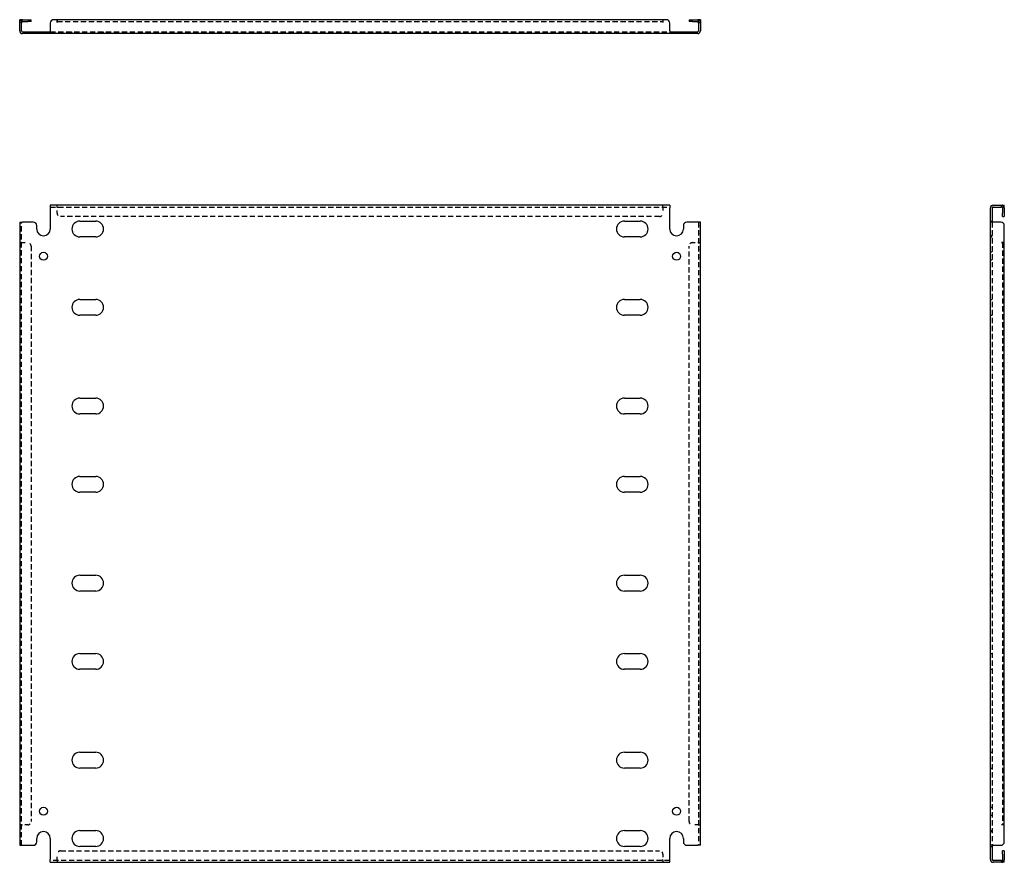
# Model space of a CAD drawing. Header units: inches. Extents: x 9 to 173, y 8 to 84.
# Tile 1 of 2: x 9 to 45, y 8 to 39. Entities that reach past the tile are written whole.
import ezdxf

# ---------------------------------------------------------------- set-up
doc = ezdxf.new("R2010")
doc.units = ezdxf.units.IN
doc.header["$MEASUREMENT"] = 0
doc.linetypes.add('DASHED_SPACE', pattern=[0.2067, 0.1654, -0.0413])
doc.layers.add('Hidden Edges(ANSI)', color=7, linetype='DASHED_SPACE', lineweight=25)
doc.layers.add('Visible Edges(ANSI)', color=7, linetype='Continuous', lineweight=25)

msp = doc.modelspace()

# ---------------------------------------------------------------- linework, layer by layer
at = {"layer": 'Hidden Edges(ANSI)', "ltscale": 0.129419}
for p, q in [((9.332, 38.448), (9.264, 38.448)), ((34.196, 38.448), (34.264, 38.448)), ((9.994, 38.035), (9.994, 38.103)), ((10.284, 38.035), (10.284, 38.103)), ((11.183, 38.035), (11.183, 38.103)), ((12.345, 38.035), (12.345, 38.103)), ((31.183, 38.035), (31.183, 38.103)), ((32.345, 38.035), (32.345, 38.103)), ((33.244, 38.103), (33.244, 38.035)), ((33.534, 38.103), (33.534, 38.035)), ((10.639, 31.669), (10.639, 31.737)), ((10.639, 31.669), (10.639, 31.737)), ((32.889, 31.669), (32.889, 31.737)), ((32.889, 31.669), (32.889, 31.737)), ((45.327, 31.669), (45.327, 31.737)), ((44.914, 31.152), (44.982, 31.152)), ((44.982, 30.612), (44.914, 30.612)), ((44.914, 30.572), (44.982, 30.572)), ((9.332, 30.362), (9.264, 30.362)), ((9.332, 30.362), (9.264, 30.362)), ((34.196, 30.362), (34.264, 30.362)), ((34.196, 30.362), (34.264, 30.362)), ((44.982, 30.007), (44.914, 30.007)), ((44.982, 29.717), (44.914, 29.717)), ((44.914, 28.277), (44.982, 28.277)), ((44.914, 27.697), (44.982, 27.697)), ((44.914, 24.652), (44.982, 24.652)), ((44.914, 24.072), (44.982, 24.072)), ((44.914, 21.777), (44.982, 21.777)), ((44.914, 21.197), (44.982, 21.197)), ((44.914, 18.152), (44.982, 18.152)), ((44.914, 17.572), (44.982, 17.572)), ((44.914, 15.277), (44.982, 15.277)), ((44.914, 14.697), (44.982, 14.697)), ((44.914, 11.652), (44.982, 11.652)), ((44.914, 11.072), (44.982, 11.072)), ((44.914, 9.632), (44.982, 9.632)), ((44.914, 9.342), (44.982, 9.342)), ((9.332, 8.987), (9.264, 8.987)), ((9.332, 8.987), (9.264, 8.987)), ((34.196, 8.987), (34.264, 8.987)), ((34.196, 8.987), (34.264, 8.987)), ((44.914, 8.777), (44.982, 8.777)), ((44.914, 8.737), (44.982, 8.737)), ((44.914, 8.197), (44.982, 8.197)), ((10.639, 7.68), (10.639, 7.612)), ((10.639, 7.68), (10.639, 7.612)), ((32.889, 7.68), (32.889, 7.612)), ((32.889, 7.68), (32.889, 7.612)), ((45.327, 7.68), (45.327, 7.612))]:
    msp.add_line(p, q, dxfattribs=at)
at = {"layer": 'Hidden Edges(ANSI)', "ltscale": 1.157462}
msp.add_line((10.639, 38.479), (32.889, 38.479), dxfattribs=at)
at = {"layer": 'Hidden Edges(ANSI)', "ltscale": 1.158557}
for p, q in [((10.389, 38.103), (33.139, 38.103)), ((10.389, 31.669), (33.139, 31.669)), ((33.139, 7.68), (10.389, 7.68))]:
    msp.add_line(p, q, dxfattribs=at)
at = {"layer": 'Hidden Edges(ANSI)', "ltscale": 0.092649}
for p, q in [((10.639, 31.669), (10.639, 31.638)), ((32.889, 31.669), (32.889, 31.638)), ((9.332, 30.362), (9.363, 30.362)), ((34.196, 30.362), (34.165, 30.362)), ((9.332, 8.987), (9.363, 8.987)), ((34.196, 8.987), (34.165, 8.987)), ((10.639, 7.68), (10.639, 7.711)), ((32.889, 7.68), (32.889, 7.711))]:
    msp.add_line(p, q, dxfattribs=at)
at = {"layer": 'Hidden Edges(ANSI)', "ltscale": 0.369411}
for p, q in [((10.639, 31.444), (10.639, 31.638)), ((32.889, 31.638), (32.889, 31.444)), ((9.363, 30.362), (9.557, 30.362)), ((33.971, 30.362), (34.165, 30.362)), ((9.557, 8.987), (9.363, 8.987)), ((34.165, 8.987), (33.971, 8.987)), ((10.639, 7.711), (10.639, 7.905)), ((32.889, 7.905), (32.889, 7.711))]:
    msp.add_line(p, q, dxfattribs=at)
at = {"layer": 'Hidden Edges(ANSI)', "ltscale": 1.164922}
for p, q in [((9.332, 8.237), (9.332, 31.112)), ((34.196, 31.112), (34.196, 8.237)), ((44.982, 31.112), (44.982, 8.237))]:
    msp.add_line(p, q, dxfattribs=at)
at = {"layer": 'Hidden Edges(ANSI)', "ltscale": 1.156896}
for p, q in [((32.764, 31.319), (10.764, 31.319)), ((10.764, 8.03), (32.764, 8.03))]:
    msp.add_line(p, q, dxfattribs=at)
at = {"layer": 'Hidden Edges(ANSI)', "ltscale": 1.161378}
for p, q in [((9.682, 30.237), (9.682, 9.112)), ((33.846, 9.112), (33.846, 30.237))]:
    msp.add_line(p, q, dxfattribs=at)
at = {"layer": 'Hidden Edges(ANSI)', "ltscale": 1.161918}
msp.add_line((45.358, 30.362), (45.358, 8.987), dxfattribs=at)
at = {"layer": 'Hidden Edges(ANSI)', "ltscale": 0.236041}
for centre, start, end in [((9.363, 38.448), 108.248, 180), ((34.165, 38.448), 0, 71.752), ((45.327, 31.638), 18.248, 90), ((45.327, 7.711), 270, 341.752)]:
    msp.add_arc(centre, 0.099, start, end, dxfattribs=at)
at = {"layer": 'Hidden Edges(ANSI)', "ltscale": 0.373886}
for centre, start, end in [((10.764, 31.444), 180, 270), ((32.764, 31.444), 270, 0), ((9.557, 30.237), 0, 90), ((33.971, 30.237), 90, 180), ((9.557, 9.112), 270, 0), ((33.971, 9.112), 180, 270), ((10.764, 7.905), 90, 180), ((32.764, 7.905), 0, 90)]:
    msp.add_arc(centre, 0.125, start, end, dxfattribs=at)
at = {"layer": 'Visible Edges(ANSI)'}
for p, q in [((9.264, 38.422), (9.264, 38.547)), ((9.332, 38.547), (9.264, 38.547)), ((9.264, 38.134), (9.264, 38.422)), ((9.332, 38.547), (9.332, 38.422)), ((9.332, 38.134), (9.332, 38.422)), ((9.363, 38.547), (9.557, 38.547)), ((9.363, 38.479), (9.557, 38.479)), ((9.557, 38.547), (9.682, 38.547)), ((9.682, 38.479), (9.557, 38.479)), ((9.682, 38.479), (9.682, 38.547)), ((10.389, 38.422), (10.389, 38.134)), ((10.639, 38.547), (10.514, 38.547)), ((10.639, 38.448), (10.639, 38.547)), ((32.889, 38.547), (10.639, 38.547)), ((10.639, 38.547), (10.639, 38.448)), ((10.639, 38.448), (10.639, 38.448)), ((10.639, 38.448), (10.639, 38.448)), ((33.014, 38.547), (32.889, 38.547)), ((32.889, 38.547), (32.889, 38.448)), ((32.889, 38.547), (32.889, 38.448)), ((32.889, 38.448), (32.889, 38.448)), ((32.889, 38.448), (32.889, 38.448)), ((33.139, 38.134), (33.139, 38.422)), ((33.846, 38.547), (33.971, 38.547)), ((33.846, 38.547), (33.846, 38.479)), ((33.971, 38.479), (33.846, 38.479)), ((33.971, 38.547), (34.165, 38.547)), ((33.971, 38.479), (34.165, 38.479)), ((34.196, 38.422), (34.196, 38.547)), ((34.264, 38.547), (34.196, 38.547)), ((34.196, 38.422), (34.196, 38.134)), ((34.264, 38.547), (34.264, 38.422)), ((34.264, 38.422), (34.264, 38.134)), ((9.363, 38.103), (9.764, 38.103)), ((9.764, 38.035), (9.363, 38.035)), ((9.764, 38.103), (9.889, 38.103)), ((9.889, 38.035), (9.764, 38.035)), ((9.889, 38.035), (9.889, 38.103)), ((9.889, 38.103), (10.389, 38.103)), ((10.389, 38.035), (9.889, 38.035)), ((10.389, 38.134), (10.389, 38.035)), ((33.139, 38.035), (10.389, 38.035)), ((33.139, 38.134), (33.139, 38.035)), ((33.139, 38.103), (33.639, 38.103)), ((33.639, 38.035), (33.139, 38.035)), ((33.639, 38.103), (33.764, 38.103)), ((33.639, 38.103), (33.639, 38.035)), ((33.764, 38.035), (33.639, 38.035)), ((33.764, 38.103), (34.165, 38.103)), ((34.165, 38.035), (33.764, 38.035)), ((33.139, 31.737), (10.389, 31.737)), ((10.389, 31.737), (10.389, 31.638)), ((10.389, 31.638), (10.389, 30.862)), ((33.139, 31.737), (33.139, 31.638)), ((33.139, 30.862), (33.139, 31.638)), ((44.914, 31.112), (44.914, 31.638)), ((44.982, 31.638), (44.982, 31.112)), ((45.013, 31.737), (45.301, 31.737)), ((45.013, 31.669), (45.301, 31.669)), ((45.301, 31.737), (45.426, 31.737)), ((45.426, 31.669), (45.301, 31.669)), ((45.358, 31.638), (45.358, 31.444)), ((45.426, 31.669), (45.426, 31.737)), ((45.426, 31.638), (45.426, 31.444)), ((9.264, 31.112), (9.363, 31.112)), ((9.264, 31.112), (9.264, 8.237)), ((9.764, 31.112), (9.363, 31.112)), ((11.473, 31.152), (12.055, 31.152)), ((31.473, 31.152), (32.055, 31.152)), ((34.165, 31.112), (33.764, 31.112)), ((34.264, 31.112), (34.165, 31.112)), ((34.264, 8.237), (34.264, 31.112)), ((44.914, 8.237), (44.914, 31.112)), ((45.013, 31.112), (44.914, 31.112)), ((45.301, 31.112), (45.013, 31.112)), ((45.358, 31.319), (45.358, 31.444)), ((45.358, 31.319), (45.426, 31.319)), ((45.426, 31.444), (45.426, 31.319)), ((9.889, 30.862), (9.889, 30.987)), ((33.639, 30.987), (33.639, 30.862)), ((45.426, 30.362), (45.426, 30.987)), ((12.055, 30.572), (11.473, 30.572)), ((32.055, 30.572), (31.473, 30.572)), ((45.327, 30.362), (45.327, 30.362)), ((45.327, 30.362), (45.426, 30.362)), ((45.426, 30.362), (45.327, 30.362)), ((45.327, 30.362), (45.327, 30.362)), ((45.426, 8.987), (45.426, 30.362)), ((11.473, 28.277), (12.055, 28.277)), ((31.473, 28.277), (32.055, 28.277)), ((12.055, 27.697), (11.473, 27.697)), ((32.055, 27.697), (31.473, 27.697)), ((11.473, 24.652), (12.055, 24.652)), ((31.473, 24.652), (32.055, 24.652)), ((12.055, 24.072), (11.473, 24.072)), ((32.055, 24.072), (31.473, 24.072)), ((11.473, 21.777), (12.055, 21.777)), ((31.473, 21.777), (32.055, 21.777)), ((12.055, 21.197), (11.473, 21.197)), ((32.055, 21.197), (31.473, 21.197)), ((11.473, 18.152), (12.055, 18.152)), ((31.473, 18.152), (32.055, 18.152)), ((12.055, 17.572), (11.473, 17.572)), ((32.055, 17.572), (31.473, 17.572)), ((11.473, 15.277), (12.055, 15.277)), ((31.473, 15.277), (32.055, 15.277)), ((12.055, 14.697), (11.473, 14.697)), ((32.055, 14.697), (31.473, 14.697)), ((11.473, 11.652), (12.055, 11.652)), ((31.473, 11.652), (32.055, 11.652)), ((12.055, 11.072), (11.473, 11.072)), ((32.055, 11.072), (31.473, 11.072)), ((11.473, 8.777), (12.055, 8.777)), ((31.473, 8.777), (32.055, 8.777)), ((45.426, 8.987), (45.327, 8.987)), ((45.327, 8.987), (45.327, 8.987)), ((45.426, 8.987), (45.327, 8.987)), ((45.327, 8.987), (45.327, 8.987)), ((45.426, 8.362), (45.426, 8.987)), ((9.889, 8.362), (9.889, 8.487)), ((10.389, 8.487), (10.389, 7.711)), ((33.139, 7.711), (33.139, 8.487)), ((33.639, 8.487), (33.639, 8.362)), ((9.264, 8.237), (9.363, 8.237)), ((9.363, 8.237), (9.764, 8.237)), ((12.055, 8.197), (11.473, 8.197)), ((32.055, 8.197), (31.473, 8.197)), ((33.764, 8.237), (34.165, 8.237)), ((34.264, 8.237), (34.165, 8.237)), ((45.013, 8.237), (44.914, 8.237)), ((44.914, 7.711), (44.914, 8.237)), ((44.982, 8.237), (44.982, 7.711)), ((45.013, 8.237), (45.301, 8.237)), ((45.358, 7.905), (45.358, 8.03)), ((45.426, 8.03), (45.358, 8.03)), ((45.426, 8.03), (45.426, 7.905)), ((10.389, 7.612), (10.389, 7.711)), ((10.389, 7.612), (33.139, 7.612)), ((33.139, 7.612), (33.139, 7.711)), ((45.301, 7.68), (45.013, 7.68)), ((45.301, 7.612), (45.013, 7.612)), ((45.301, 7.68), (45.426, 7.68)), ((45.426, 7.612), (45.301, 7.612)), ((45.358, 7.905), (45.358, 7.711)), ((45.426, 7.905), (45.426, 7.711)), ((45.426, 7.612), (45.426, 7.68))]:
    msp.add_line(p, q, dxfattribs=at)
for centre in [(10.139, 29.862), (33.389, 29.862), (10.139, 9.487), (33.389, 9.487)]:
    msp.add_circle(centre, 0.145, dxfattribs=at)
for centre, radius, start, end in [((9.363, 38.448), 0.099, 90, 108.248), ((9.363, 38.448), 0.031, 90, 180), ((10.514, 38.422), 0.125, 90, 180), ((33.014, 38.422), 0.125, 0, 90), ((34.165, 38.448), 0.099, 71.752, 90), ((34.165, 38.448), 0.031, 0, 90), ((9.363, 38.134), 0.099, 180, 270), ((9.363, 38.134), 0.031, 180, 270), ((34.165, 38.134), 0.099, 270, 0), ((34.165, 38.134), 0.031, 270, 0), ((45.013, 31.638), 0.099, 90, 180), ((45.013, 31.638), 0.031, 90, 180), ((45.327, 31.638), 0.031, 0, 90), ((45.327, 31.638), 0.099, 0, 18.248), ((9.764, 30.987), 0.125, 0, 90), ((11.473, 30.862), 0.29, 90, 270), ((12.055, 30.862), 0.29, 270, 90), ((31.473, 30.862), 0.29, 90, 270), ((32.055, 30.862), 0.29, 270, 90), ((33.764, 30.987), 0.125, 90, 180), ((45.301, 30.987), 0.125, 0, 90), ((10.139, 30.862), 0.25, 180, 0), ((33.389, 30.862), 0.25, 180, 0), ((11.473, 27.987), 0.29, 90, 270), ((12.055, 27.987), 0.29, 270, 90), ((31.473, 27.987), 0.29, 90, 270), ((32.055, 27.987), 0.29, 270, 90), ((11.473, 24.362), 0.29, 90, 270), ((12.055, 24.362), 0.29, 270, 90), ((31.473, 24.362), 0.29, 90, 270), ((32.055, 24.362), 0.29, 270, 90), ((11.473, 21.487), 0.29, 90, 270), ((12.055, 21.487), 0.29, 270, 90), ((31.473, 21.487), 0.29, 90, 270), ((32.055, 21.487), 0.29, 270, 90), ((11.473, 17.862), 0.29, 90, 270), ((12.055, 17.862), 0.29, 270, 90), ((31.473, 17.862), 0.29, 90, 270), ((32.055, 17.862), 0.29, 270, 90), ((11.473, 14.987), 0.29, 90, 270), ((12.055, 14.987), 0.29, 270, 90), ((31.473, 14.987), 0.29, 90, 270), ((32.055, 14.987), 0.29, 270, 90), ((11.473, 11.362), 0.29, 90, 270), ((12.055, 11.362), 0.29, 270, 90), ((31.473, 11.362), 0.29, 90, 270), ((32.055, 11.362), 0.29, 270, 90), ((10.139, 8.487), 0.25, 0, 180), ((11.473, 8.487), 0.29, 90, 270), ((12.055, 8.487), 0.29, 270, 90), ((31.473, 8.487), 0.29, 90, 270), ((32.055, 8.487), 0.29, 270, 90), ((33.389, 8.487), 0.25, 0, 180), ((9.764, 8.362), 0.125, 270, 0), ((33.764, 8.362), 0.125, 180, 270), ((45.301, 8.362), 0.125, 270, 0), ((45.013, 7.711), 0.099, 180, 270), ((45.013, 7.711), 0.031, 180, 270), ((45.327, 7.711), 0.031, 270, 0), ((45.327, 7.711), 0.099, 341.752, 0)]:
    msp.add_arc(centre, radius, start, end, dxfattribs=at)

doc.saveas('drawing.dxf')
